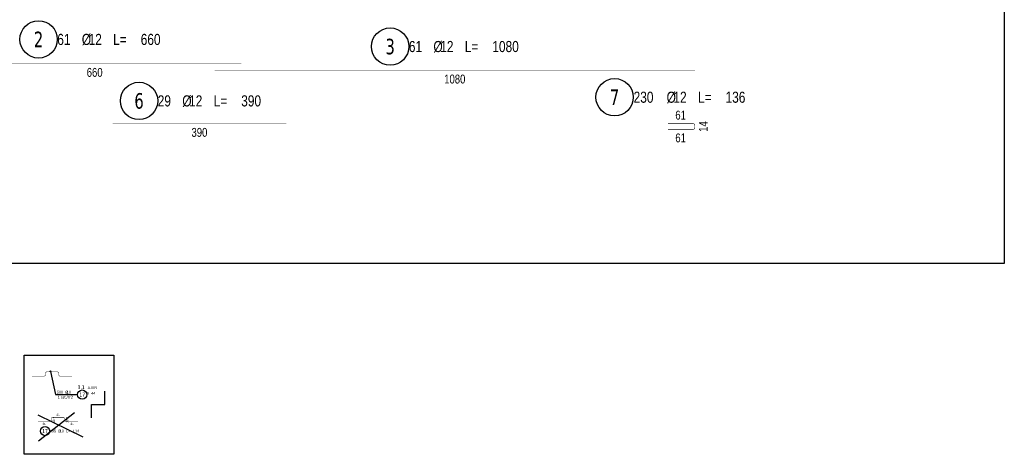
# Model space of a CAD drawing. Header units: millimetres. Extents: x -9646 to 8439, y -19398 to -14733.
# Tile 6 of 49: x -7857 to -5644, y -19398 to -18420. Entities that reach past the tile are written whole.
import ezdxf
from ezdxf.enums import TextEntityAlignment as Align

# ---------------------------------------------------------------- set-up
doc = ezdxf.new("R2010")
doc.units = ezdxf.units.MM
doc.header["$LTSCALE"] = 10
doc.layers.add('BA_obw', color=230, linetype='Continuous', plot=False)
doc.layers.add('BZ_pom', color=6, linetype='Continuous', plot=False)
for name, color, linetype in [('BZ_odn', 1, 'Continuous'), ('BZ_opi1', 7, 'Continuous'), ('BZ_opi2', 4, 'Continuous'), ('BZ_opi3', 30, 'Continuous'), ('BZ_opi4', 53, 'Continuous'), ('BZ_P_prz', 4, 'Continuous'), ('BZ_P_wid', 3, 'Continuous'), ('BZ_P_wyc', 134, 'Continuous'), ('BZ_wym', 1, 'Continuous')]:
    doc.layers.add(name, color=color, linetype=linetype)
doc.styles.add('BIKTBG', font='tahoma.ttf', dxfattribs={"width": 0.85})
doc.styles.add('BIKTC', font='bikromsw.shx', dxfattribs={"width": 0.85})
doc.styles.add('BIKTS', font='bikromsw.shx', dxfattribs={"width": 0.8})
doc.styles.add('BIKWYM', font='bikromsw.shx', dxfattribs={"width": 0.6})
doc.dimstyles.new('BZ_KP_25_cm', dxfattribs={"dimscale": 0.25, "dimtxt": 25, "dimasz": 1.666667, "dimexe": 24, "dimexo": 0, "dimgap": 0, "dimtad": 0, "dimdec": 1, "dimrnd": 0.5, "dimzin": 9, "dimdsep": 46, "dimtxsty": 'BIKWYM', "dimblk": 'WYM-KR', "dimblk1": 'WYM-KP', "dimblk2": 'WYM-KP', "dimsah": 1, "dimcen": 0, "dimdle": 20, "dimclrd": 256, "dimclre": 256, "dimclrt": 7, "dimadec": 0, "dimazin": 0, "dimtfac": 0.033333, "dimtdec": 1, "dimtmove": 0, "dimatfit": 3, "dimldrblk": 'WYM-KP', "dimfxl": 1, "dimtvp": 0.8, "dimtolj": 1, "dimarcsym": 0})

# ---------------------------------------------------------------- blocks, each defined once
blk = doc.blocks.new('WYM-KP')
blk.add_hatch(color=256).paths.add_polyline_path([(3, 0, 1), (-3, 0, 1)])
blk.add_circle((0, 0), 3)
blk = doc.blocks.new('WYM-KR')
at = {"linetype": 'ByBlock'}
blk.add_line((11.52, 0), (-11.52, 0), dxfattribs=at)
at = {"color": 7, "linetype": 'ByBlock'}
blk.add_line((6.24, 6.24), (-6.24, -6.24), dxfattribs=at)
blk = doc.blocks.new('bik_BlkOpPret', base_point=(1524.5, 7050.3))
at = {"layer": 'BZ_opi1', "style": 'BIKTS', "width": 0.6}
for tag, p in [('SZTUK', (1533.8, 7057.8)), ('PRZEDR_FI', (1554.7, 7057.8)), ('PRZEKROJ', (1563.3, 7057.8)), ('PRZEDR_L', (1533.8, 7024)), ('DLUGOSC', (1568.6, 7024)), ('UWAGA', (1533.8, 6997.8))]:
    blk.add_attdef(tag, p, '', height=18.8, dxfattribs=at)
at = {"layer": 'BZ_opi2', "style": 'BIKTBG', "width": 0.6}
blk.add_attdef('NUMER', text='', height=26.2, dxfattribs=at).set_placement((1620.8, 7050.3), align=Align.MIDDLE_CENTER)
at = {"layer": 'BZ_pom', "width": 0.6}
for tag, p, height, style in [('POZYCJA', (1589.3, 7087.8), 26.2, 'BIKTBG'), ('GATUNEK', (1630.2, 7087.8), 18.8, 'BIKTS'), ('METODA_L', (1639.1, 7050.3), 18.8, 'BIKTS'), ('EURO_KOD', (1663.7, 7050.3), 18.8, 'BIKTS')]:
    blk.add_attdef(tag, p, '', height=height, dxfattribs=dict(at, style=style))
at = {"layer": 'BZ_wym', "width": 0.6}
for tag, p, height, style, flags in [('PRZEDR_NR', (1533.8, 6969.6), 26.2, 'BIKTBG', 1), ('PRZEDR_SZT', (1533.8, 6941.5), 18.8, 'BIKTS', 1), ('TYP_PRETA', (1533.8, 6913.4), 18.8, 'BIKTS', 3), ('EURO_KOD_SEGMENTY', (1567.6, 6885.3), 18.8, 'BIKTS', 3), ('HAK_1', (1533.8, 6857.1), 18.8, 'BIKTS', 3), ('HAK_2', (1533.8, 6829), 18.8, 'BIKTS', 3), ('ID', (1533.8, 6800.9), 18.8, 'BIKTS', 3), ('ID_C', (1533.8, 6772.8), 18.8, 'BIKTS', 3), ('b_atr_0', (1533.8, 6744.6), 18.8, 'BIKTS', 3)]:
    blk.add_attdef(tag, p, '', height=height, dxfattribs=dict(at, style=style, flags=flags))
blk = doc.blocks.new('bik_BlkOpPretW', base_point=(-8229.3, 29338.9))
at = {"layer": 'BZ_opi2', "style": 'BIKTBG', "width": 0.8}
blk.add_attdef('NUMER', text='', height=35, dxfattribs=at).set_placement((-8167.3, 29338.9), align=Align.MIDDLE_CENTER)
at = {"layer": 'BZ_opi4', "style": 'BIKTS', "width": 0.8}
for tag, p in [('SZTUK', (-8124.3, 29326.4)), ('PRZEDR_FI', (-8050, 29326.4)), ('PRZEKROJ', (-8034.8, 29326.4)), ('PRZEDR_L', (-7979.5, 29326.4)), ('DLUGOSC', (-7917.6, 29326.4))]:
    blk.add_attdef(tag, p, '', height=25, dxfattribs=at)
at = {"layer": 'BZ_pom', "width": 0.8}
for tag, p, height, style, flags in [('POZYCJA', (-8124.3, 29288.9), 35, 'BIKTBG', 3), ('GATUNEK', (-8124.3, 29251.4), 25, 'BIKTS', 1), ('METODA_L', (-8124.3, 29176.4), 25, 'BIKTS', 3)]:
    blk.add_attdef(tag, p, '', height=height, dxfattribs=dict(at, style=style, flags=flags))
at = {"layer": 'BZ_wym', "width": 0.8}
for tag, p, height, style, flags in [('UWAGA', (-8124.3, 29213.9), 25, 'BIKTS', 1), ('TYP_PRETA', (-8124.3, 29138.9), 25, 'BIKTS', 3), ('PRZEDR_NR', (-8124.3, 29101.4), 35, 'BIKTBG', 1), ('PRZEDR_SZT', (-8124.3, 29063.9), 25, 'BIKTS', 1), ('EURO_KOD', (-8124.3, 29026.4), 25, 'BIKTS', 3), ('EURO_KOD_SEGMENTY', (-8070, 29026.4), 25, 'BIKTS', 3), ('HAK_1', (-8124.3, 28988.9), 25, 'BIKTS', 3), ('HAK_2', (-8124.3, 28951.4), 25, 'BIKTS', 3), ('ID', (-8124.3, 28913.9), 25, 'BIKTS', 3), ('ID_C', (-8124.3, 28876.4), 25, 'BIKTS', 3), ('b_atr_0', (-8124.3, 28838.9), 25, 'BIKTS', 3)]:
    blk.add_attdef(tag, p, '', height=height, dxfattribs=dict(at, style=style, flags=flags))

msp = doc.modelspace()

# ---------------------------------------------------------------- linework, layer by layer
at = {"layer": 'BA_obw'}
msp.add_lwpolyline([(-9645.8, -14967.61), (-5644.3, -14967.61), (-5644.3, -18968.95), (-9645.8, -18968.95)], close=True, dxfattribs=at)
at = {"layer": 'BZ_odn', "color": 252}
for centre, radius in [((-7815.08, -18464.64), 42), ((-7024.76, -18480.64), 42), ((-7589.2, -18602.9), 42), ((-6520.31, -18594.7), 42), ((-7800.53, -19345.71), 10.5)]:
    msp.add_circle(centre, radius, dxfattribs=at)
at = {"layer": 'BZ_odn', "lineweight": -2}
msp.add_circle((-7716.96, -19263.9), 10.5, dxfattribs=at)
at = {"layer": 'BZ_P_prz'}
msp.add_lwpolyline([(-7696.36, -19316.28), (-7696.36, -19286.28), (-7666.36, -19286.28), (-7666.36, -19256.28)], dxfattribs=at)
at = {"layer": 'BZ_P_wid', "lineweight": -2, "const_width": 1}
msp.add_lwpolyline([(-7829.66, -19222.15), (-7802.66, -19222.15, 0.4142136), (-7799.66, -19219.15), (-7799.66, -19215.75, -0.4142136), (-7796.66, -19212.75), (-7772.66, -19212.75, -0.4142136), (-7769.66, -19215.75), (-7769.66, -19219.15, 0.4142136), (-7766.66, -19222.15), (-7739.66, -19222.15)], format="xyb", dxfattribs=at)
at = {"layer": 'BZ_P_wyc', "linetype": 'Continuous', "const_width": 1.2}
for points in [[(-8018.97, -18519.58), (-7358.97, -18519.58)], [(-7419.47, -18534.58), (-6339.47, -18534.58)], [(-7648.47, -18654.58), (-7258.47, -18654.58)]]:
    msp.add_lwpolyline(points, dxfattribs=at)
msp.add_lwpolyline([(-6400.07, -18666.96), (-6343.67, -18666.96, 0.4142136), (-6340.07, -18663.36), (-6340.07, -18657.76, 0.4142136), (-6343.67, -18654.16), (-6400.07, -18654.16)], format="xyb", dxfattribs=at)
at = {"layer": 'BZ_P_wyc', "linetype": 'Continuous', "lineweight": -2, "const_width": 1}
msp.add_lwpolyline([(-7816.17, -19324.28), (-7789.17, -19324.28, 0.4142136), (-7786.17, -19321.28), (-7786.17, -19317.88, -0.4142136), (-7783.17, -19314.88), (-7759.17, -19314.88, -0.4142136), (-7756.17, -19317.88), (-7756.17, -19321.28, 0.4142136), (-7753.17, -19324.28), (-7726.17, -19324.28)], format="xyb", dxfattribs=at)
at = {"layer": 'BZ_wym', "color": 5, "lineweight": -2}
for p, q in [((-7816.61, -19309.22), (-7715.8, -19359)), ((-7815.35, -19367.78), (-7734.6, -19303.78))]:
    msp.add_line(p, q, dxfattribs=at)
at = {"layer": 'BZ_wym', "color": 3, "lineweight": -2}
msp.add_lwpolyline([(-7847.23, -19175.42), (-7645.91, -19175.42), (-7645.91, -19398.15), (-7847.23, -19398.15)], close=True, dxfattribs=at)

# ---------------------------------------------------------------- block references
ref = msp.add_blockref('bik_BlkOpPretW', (-7877.08, -18464.64))
ref.add_attrib('NUMER', '2', dxfattribs={"layer": 'BZ_opi2', "height": 35, "style": 'BIKTBG', "width": 0.8}).set_placement((-7815.08, -18464.64), align=Align.MIDDLE_CENTER)
ref.add_attrib('SZTUK', '61', (-7773.07, -18477.14), dxfattribs={"layer": 'BZ_opi4', "height": 25, "style": 'BIKTS', "width": 0.8})
ref.add_attrib('PRZEKROJ', '12', (-7702.59, -18477.14), dxfattribs={"layer": 'BZ_opi4', "height": 25, "style": 'BIKTS', "width": 0.8})
ref.add_attrib('DLUGOSC', '660', (-7585.45, -18477.14), dxfattribs={"layer": 'BZ_opi4', "height": 25, "style": 'BIKTS', "width": 0.8})
ref.add_attrib('PRZEDR_FI', '%%c', (-7717.83, -18477.14), dxfattribs={"layer": 'BZ_opi4', "height": 25, "style": 'BIKTS', "width": 0.8})
ref.add_attrib('PRZEDR_L', 'L=', (-7647.35, -18477.14), dxfattribs={"layer": 'BZ_opi4', "height": 25, "style": 'BIKTS', "width": 0.8})
ref = msp.add_blockref('bik_BlkOpPretW', (-7086.76, -18480.64))
ref.add_attrib('NUMER', '3', dxfattribs={"layer": 'BZ_opi2', "height": 35, "style": 'BIKTBG', "width": 0.8}).set_placement((-7024.76, -18480.64), align=Align.MIDDLE_CENTER)
ref.add_attrib('SZTUK', '61', (-6982.75, -18493.14), dxfattribs={"layer": 'BZ_opi4', "height": 25, "style": 'BIKTS', "width": 0.8})
ref.add_attrib('PRZEKROJ', '12', (-6912.27, -18493.14), dxfattribs={"layer": 'BZ_opi4', "height": 25, "style": 'BIKTS', "width": 0.8})
ref.add_attrib('DLUGOSC', '1080', (-6795.13, -18493.14), dxfattribs={"layer": 'BZ_opi4', "height": 25, "style": 'BIKTS', "width": 0.8})
ref.add_attrib('PRZEDR_FI', '%%c', (-6927.51, -18493.14), dxfattribs={"layer": 'BZ_opi4', "height": 25, "style": 'BIKTS', "width": 0.8})
ref.add_attrib('PRZEDR_L', 'L=', (-6857.03, -18493.14), dxfattribs={"layer": 'BZ_opi4', "height": 25, "style": 'BIKTS', "width": 0.8})
ref = msp.add_blockref('bik_BlkOpPretW', (-7651.2, -18602.9))
ref.add_attrib('NUMER', '6', dxfattribs={"layer": 'BZ_opi2', "height": 35, "style": 'BIKTBG', "width": 0.8}).set_placement((-7589.2, -18602.9), align=Align.MIDDLE_CENTER)
ref.add_attrib('SZTUK', '29', (-7547.19, -18615.4), dxfattribs={"layer": 'BZ_opi4', "height": 25, "style": 'BIKTS', "width": 0.8})
ref.add_attrib('PRZEKROJ', '12', (-7476.71, -18615.4), dxfattribs={"layer": 'BZ_opi4', "height": 25, "style": 'BIKTS', "width": 0.8})
ref.add_attrib('DLUGOSC', '390', (-7359.57, -18615.4), dxfattribs={"layer": 'BZ_opi4', "height": 25, "style": 'BIKTS', "width": 0.8})
ref.add_attrib('PRZEDR_FI', '%%c', (-7491.95, -18615.4), dxfattribs={"layer": 'BZ_opi4', "height": 25, "style": 'BIKTS', "width": 0.8})
ref.add_attrib('PRZEDR_L', 'L=', (-7421.47, -18615.4), dxfattribs={"layer": 'BZ_opi4', "height": 25, "style": 'BIKTS', "width": 0.8})
ref = msp.add_blockref('bik_BlkOpPretW', (-6582.31, -18594.7))
ref.add_attrib('NUMER', '7', dxfattribs={"layer": 'BZ_opi2', "height": 35, "style": 'BIKTBG', "width": 0.8}).set_placement((-6520.31, -18594.7), align=Align.MIDDLE_CENTER)
ref.add_attrib('SZTUK', '230', (-6477.55, -18607.2), dxfattribs={"layer": 'BZ_opi4', "height": 25, "style": 'BIKTS', "width": 0.8})
ref.add_attrib('PRZEKROJ', '12', (-6388.02, -18607.2), dxfattribs={"layer": 'BZ_opi4', "height": 25, "style": 'BIKTS', "width": 0.8})
ref.add_attrib('DLUGOSC', '136', (-6270.88, -18607.2), dxfattribs={"layer": 'BZ_opi4', "height": 25, "style": 'BIKTS', "width": 0.8})
ref.add_attrib('PRZEDR_FI', '%%c', (-6403.26, -18607.2), dxfattribs={"layer": 'BZ_opi4', "height": 25, "style": 'BIKTS', "width": 0.8})
ref.add_attrib('PRZEDR_L', 'L=', (-6332.78, -18607.2), dxfattribs={"layer": 'BZ_opi4', "height": 25, "style": 'BIKTS', "width": 0.8})
at = {"lineweight": -2}
ref = msp.add_blockref('bik_BlkOpPret', (-7776.98, -19263.9), dxfattribs=at)
ref.add_attrib('NUMER', '17', dxfattribs={"layer": 'BZ_opi2', "lineweight": -2, "height": 8.75, "style": 'BIKTBG', "width": 0.8}).set_placement((-7716.96, -19263.9), align=Align.MIDDLE_CENTER)
ref.add_attrib('POZYCJA', '3.1', (-7727.46, -19251.4), dxfattribs={"layer": 'BZ_pom', "lineweight": -2, "height": 8.75, "style": 'BIKTBG', "width": 0.8})
ref.add_attrib('SZTUK', '500', (-7773.85, -19261.4), dxfattribs={"layer": 'BZ_opi1', "lineweight": -2, "height": 6.25, "style": 'BIKTS', "width": 0.8})
ref.add_attrib('GATUNEK', 'A-IIIN', (-7704.81, -19251.4), dxfattribs={"layer": 'BZ_pom', "lineweight": -2, "height": 6.25, "style": 'BIKTS', "width": 0.8})
ref.add_attrib('PRZEKROJ', '10', (-7751.47, -19261.4), dxfattribs={"layer": 'BZ_opi1', "lineweight": -2, "height": 6.25, "style": 'BIKTS', "width": 0.8})
ref.add_attrib('UWAGA', '1 szt./m2', (-7771.98, -19272.65), dxfattribs={"layer": 'BZ_opi1', "lineweight": -2, "height": 6.25, "style": 'BIKTS', "width": 0.8})
ref.add_attrib('METODA_L', 'A', (-7706.98, -19263.9), dxfattribs={"layer": 'BZ_pom', "lineweight": -2, "height": 6.25, "style": 'BIKTS', "width": 0.8})
ref.add_attrib('PRZEDR_FI', '%%c', (-7755.28, -19261.4), dxfattribs={"layer": 'BZ_opi1', "lineweight": -2, "height": 6.25, "style": 'BIKTS', "width": 0.8})
ref.add_attrib('EURO_KOD', '44', (-7697.93, -19263.9), dxfattribs={"layer": 'BZ_pom', "lineweight": -2, "height": 6.25, "style": 'BIKTS', "oblique": 18, "width": 0.8})
ref = msp.add_blockref('bik_BlkOpPretW', (-7816.03, -19345.71))
ref.add_attrib('NUMER', '17', dxfattribs={"layer": 'BZ_opi2', "height": 8.75, "style": 'BIKTBG', "width": 0.8}).set_placement((-7800.53, -19345.71), align=Align.MIDDLE_CENTER)
ref.add_attrib('SZTUK', '495', (-7789.66, -19348.84), dxfattribs={"layer": 'BZ_opi4', "height": 6.25, "style": 'BIKTS', "width": 0.8})
ref.add_attrib('PRZEKROJ', '10', (-7767.28, -19348.84), dxfattribs={"layer": 'BZ_opi4', "height": 6.25, "style": 'BIKTS', "width": 0.8})
ref.add_attrib('DLUGOSC', '114', (-7737.99, -19348.84), dxfattribs={"layer": 'BZ_opi4', "height": 6.25, "style": 'BIKTS', "width": 0.8})
ref.add_attrib('PRZEDR_FI', '%%c', (-7771.09, -19348.84), dxfattribs={"layer": 'BZ_opi4', "height": 6.25, "style": 'BIKTS', "width": 0.8})
ref.add_attrib('PRZEDR_L', 'L=', (-7753.47, -19348.84), dxfattribs={"layer": 'BZ_opi4', "height": 6.25, "style": 'BIKTS', "width": 0.8})

# ---------------------------------------------------------------- texts
at = {"layer": 'BZ_opi3', "style": 'BIKTC', "width": 0.8}
for s, height, p in [('660', 20, (-7688.97, -18538.78)), ('1080', 20, (-6879.47, -18553.78)), ('390', 20, (-7453.47, -18673.78)), ('61', 20, (-6371.87, -18686.16)), ('31', 5, (-7771.17, -19309.38)), ('31', 5, (-7802.67, -19329.78)), ('31', 5, (-7739.67, -19329.78))]:
    msp.add_text(s, height=height, dxfattribs=at).set_placement(p, align=Align.MIDDLE_CENTER)
for s, height, rotation, p in [('61', 20, 359.99985, (-6371.87, -18634.96)), ('14', 20, 90, (-6320.87, -18660.56)), ('10,4', 5, 90, (-7780.67, -19320.58)), ('10,4', 5, 89.99985, (-7750.67, -19320.58))]:
    msp.add_text(s, height=height, rotation=rotation, dxfattribs=at).set_placement(p, align=Align.MIDDLE_CENTER)

# ---------------------------------------------------------------- leaders
at = {"layer": 'BZ_odn', "lineweight": -2}
msp.add_leader([(-7788.04, -19211.57), (-7776.98, -19263.9), (-7727.46, -19263.9)], dimstyle='BZ_KP_25_cm', dxfattribs=at)

doc.saveas('drawing.dxf')
